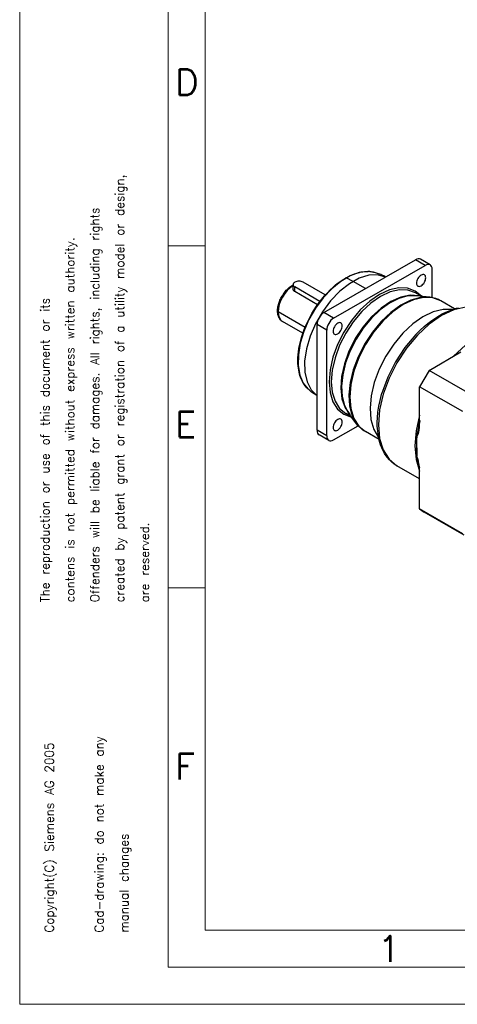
# Model space of a CAD drawing. Extents: x 0 to 1588, y 0 to 1123.
# Tile 1 of 24: x 0 to 223, y 0 to 502. Entities that reach past the tile are written whole.
import ezdxf
from ezdxf.enums import TextEntityAlignment as Align

# ---------------------------------------------------------------- set-up
doc = ezdxf.new("R2010")
doc.units = 0
doc.header["$LTSCALE"] = 18.9
doc.header["$MEASUREMENT"] = 0
doc.layers.add('40000_ISO', color=7, linetype='CONTINUOUS')
doc.layers.add('90000_FRAME', color=7, linetype='CONTINUOUS')
doc.styles.add('SEACAD_TXT_SHX', font='txt.shx', dxfattribs={"height": 0.2})

msp = doc.modelspace()

# ---------------------------------------------------------------- linework, layer by layer
at = {"layer": '40000_ISO', "color": 7, "linetype": 'CONTINUOUS', "lineweight": 25}
for p, q in [((155.063592, 352.78544), (201.732644, 379.729826)), ((160.013345, 349.927702), (206.682389, 376.872091)), ((206.682389, 376.872091), (201.732644, 379.729826)), ((209.182389, 377.119734), (204.232644, 379.977476)), ((167.356751, 371.098783), (168.557878, 371.688299)), ((168.557878, 371.688299), (170.580964, 372.524748)), ((170.580964, 372.524748), (172.483705, 373.126875)), ((172.483705, 373.126875), (173.191056, 373.303312)), ((173.191056, 373.303312), (174.079179, 373.487051)), ((174.079179, 373.487051), (174.932908, 373.622717)), ((174.932908, 373.622717), (175.753503, 373.713812)), ((175.753503, 373.713812), (176.541375, 373.763472)), ((176.541375, 373.763472), (177.530145, 373.770735)), ((178.468461, 373.717543), (177.530145, 373.770735)), ((179.175958, 373.63619), (178.468461, 373.717543)), ((180.307809, 373.426451), (179.175958, 373.63619)), ((181.370233, 373.13188), (180.307809, 373.426451)), ((181.865472, 372.966268), (181.370324, 373.131849)), ((182.358407, 372.792349), (181.865472, 372.966268)), ((182.921319, 372.582464), (182.358407, 372.792349)), ((183.477036, 372.363211), (182.921319, 372.582464)), ((183.994302, 372.148138), (183.477036, 372.363211)), ((184.507737, 371.923925), (183.994302, 372.148138)), ((185.014863, 371.69174), (184.507737, 371.923925)), ((185.51793, 371.450598), (185.014863, 371.69174)), ((210.217923, 360.399465), (210.217923, 374.830847)), ((138.076959, 366.112432), (138.786668, 366.583685)), ((138.786668, 366.583685), (139.335732, 366.897047)), ((139.335671, 364.864302), (139.335671, 367.074133)), ((155.761865, 361.772001), (144.456994, 368.29888)), ((159.809739, 365.817503), (161.028619, 366.859793)), ((161.028619, 366.859793), (162.318368, 367.880735)), ((162.318368, 367.880735), (163.601525, 368.815328)), ((163.601525, 368.815328), (164.873445, 369.663587)), ((164.873445, 369.663587), (166.127297, 370.424635)), ((166.127297, 370.424635), (167.356751, 371.098783)), ((169.912835, 368.707126), (166.317376, 370.428564)), ((176.276795, 365.032888), (169.912835, 368.707121)), ((186.016854, 371.200544), (185.51793, 371.450598)), ((186.511254, 370.941763), (186.016854, 371.200544)), ((133.738832, 361.238188), (134.056954, 361.756163)), ((134.056954, 361.756163), (134.39161, 362.262373)), ((134.39161, 362.262373), (134.742768, 362.756552)), ((134.742768, 362.756552), (135.107148, 363.233953)), ((135.107148, 363.233953), (135.483315, 363.693006)), ((135.483315, 363.693006), (135.873315, 364.136022)), ((135.873315, 364.136022), (136.278321, 364.56365)), ((136.278321, 364.56365), (136.689774, 364.966589)), ((136.689774, 364.966589), (137.106256, 365.344145)), ((137.106256, 365.344145), (137.528138, 365.697096)), ((137.528138, 365.697096), (138.076959, 366.112432)), ((139.339463, 364.759985), (139.335687, 364.863203)), ((139.350602, 364.657606), (139.339463, 364.759985)), ((139.369012, 364.55641), (139.350602, 364.657606)), ((139.394616, 364.456571), (139.369012, 364.55641)), ((139.4274, 364.358129), (139.394616, 364.456571)), ((139.467263, 364.261335), (139.4274, 364.358129)), ((139.513909, 364.166876), (139.467263, 364.261335)), ((139.56717, 364.075239), (139.513909, 364.166876)), ((139.627015, 363.98654), (139.56717, 364.075239)), ((139.693276, 363.901014), (139.627015, 363.98654)), ((139.765634, 363.819036), (139.693276, 363.901014)), ((139.844003, 363.740774), (139.765634, 363.819036)), ((139.928399, 363.66622), (139.844003, 363.740774)), ((140.018479, 363.595671), (139.928399, 363.66622)), ((140.113786, 363.52947), (140.018479, 363.595671)), ((140.214356, 363.467672), (140.113786, 363.52947)), ((153.025842, 358.452673), (140.214356, 365.849386)), ((140.214356, 363.467672), (140.214356, 365.849386)), ((151.799172, 356.779173), (140.214356, 363.467672)), ((155.359025, 361.315756), (156.81611, 362.917646)), ((156.81611, 362.917646), (158.303178, 364.420744)), ((158.303178, 364.420744), (159.809739, 365.817503)), ((204.570367, 361.112081), (201.663552, 362.790327)), ((131.745835, 356.281935), (131.880174, 356.83711)), ((131.880174, 356.83711), (132.03888, 357.39887)), ((132.03888, 357.39887), (132.220849, 357.962629)), ((132.220849, 357.962629), (132.422242, 358.517836)), ((132.422242, 358.517836), (132.645677, 359.072828)), ((132.645677, 359.072828), (132.890412, 359.625288)), ((132.890412, 359.625288), (133.155045, 360.171972)), ((133.155045, 360.171972), (133.437783, 360.709402)), ((133.437783, 360.709402), (133.738832, 361.238188)), ((151.302384, 356.063963), (152.594727, 357.878881)), ((152.594727, 357.878881), (153.940911, 359.622465)), ((153.940911, 359.622465), (155.359025, 361.315756)), ((208.938382, 360.606939), (202.184201, 361.387922)), ((209.085523, 360.589247), (208.938382, 360.606939)), ((210.553205, 360.335897), (209.085523, 360.589247)), ((211.304166, 360.148931), (210.553205, 360.335897)), ((212.030419, 359.928114), (211.304166, 360.148931)), ((212.396501, 359.801039), (212.030419, 359.928114)), ((213.39647, 359.396154), (212.396501, 359.801039)), ((214.045793, 359.084463), (213.39647, 359.396154)), ((214.677609, 358.740766), (214.045793, 359.084463)), ((221.667977, 354.70487), (214.677609, 358.740766)), ((131.436181, 353.601934), (131.464601, 354.38587)), ((131.45221, 353.032392), (131.436181, 353.601934)), ((131.498765, 352.494097), (131.45221, 353.032392)), ((131.464601, 354.38587), (131.54992, 355.19644)), ((131.559159, 352.070139), (131.498765, 352.494097)), ((131.54992, 355.19644), (131.635964, 355.735662)), ((131.637467, 351.669641), (131.559159, 352.070139)), ((131.635964, 355.735662), (131.745835, 356.281935)), ((131.728326, 351.306188), (131.637467, 351.669641)), ((145.464578, 345.263491), (131.729074, 353.193689)), ((147.818192, 350.284605), (148.907701, 352.257067)), ((148.907701, 352.257067), (150.071145, 354.186842)), ((150.071145, 354.186842), (151.302384, 356.063963)), ((160.013345, 349.927702), (155.063592, 352.78544)), ((214.00755, 351.343893), (215.3299, 352.076074)), ((215.3299, 352.076074), (217.112088, 352.963819)), ((217.112088, 352.963819), (218.843972, 353.716825)), ((218.843972, 353.716825), (220.771459, 354.425733)), ((220.771459, 354.425733), (222.616532, 354.973623)), ((222.616532, 354.973623), (223.64219, 355.22125)), ((131.832849, 350.964575), (131.728326, 351.306188)), ((132.031938, 350.446535), (131.832849, 350.964575)), ((132.259957, 349.982134), (132.031938, 350.446535)), ((132.289414, 349.929212), (132.259957, 349.982134)), ((132.539269, 349.528898), (132.289414, 349.929212)), ((132.809915, 349.171999), (132.539269, 349.528898)), ((133.059236, 348.895857), (132.809915, 349.171999)), ((133.322221, 348.647634), (133.059236, 348.895857)), ((133.381341, 348.597063), (133.322221, 348.647634)), ((133.686311, 348.362715), (133.381341, 348.597063)), ((134.007249, 348.15814), (133.686311, 348.362715)), ((144.311677, 342.208879), (134.007249, 348.15814)), ((145.882577, 346.253099), (146.808175, 348.27976)), ((146.808175, 348.27976), (147.818192, 350.284605)), ((156.477807, 343.80398), (151.528062, 346.661718)), ((151.528062, 292.772942), (151.528062, 346.661718)), ((206.120683, 345.653994), (208.052979, 347.263403)), ((208.052979, 347.263403), (210.018857, 348.753954)), ((210.018857, 348.753954), (212.026711, 350.129862)), ((212.026711, 350.129862), (214.00755, 351.343893)), ((143.629571, 340.077894), (144.288308, 342.140715)), ((144.288308, 342.140715), (145.045686, 344.215475)), ((145.045686, 344.215475), (145.882577, 346.253099)), ((156.477807, 289.915204), (156.477807, 343.80398)), ((201.876874, 341.584871), (204.172883, 343.88035)), ((204.172883, 343.88035), (206.120683, 345.653994)), ((142.615037, 336.035406), (143.071389, 338.038507)), ((143.071389, 338.038507), (143.629571, 340.077894)), ((141.914735, 331.252706), (142.082536, 332.831251)), ((142.082536, 332.831251), (142.321832, 334.458681)), ((142.321832, 334.458681), (142.615037, 336.035406)), ((208.692292, 323.327238), (224.920861, 332.696806)), ((141.783929, 328.260672), (141.816087, 329.727068)), ((141.81482, 326.858858), (141.783929, 328.260672)), ((141.904847, 325.523893), (141.81482, 326.858858)), ((141.816087, 329.727068), (141.914735, 331.252706)), ((142.19201, 323.353632), (141.904847, 325.523893)), ((142.621919, 321.404743), (142.19201, 323.353632)), ((142.822793, 320.703941), (142.621919, 321.404743)), ((208.692294, 323.327237), (203.853964, 314.947004)), ((230.612603, 310.671541), (208.692292, 323.327238)), ((143.107728, 319.842935), (142.822793, 320.703941)), ((143.417108, 319.035749), (143.107728, 319.842935)), ((143.748513, 318.279547), (143.417108, 319.035749)), ((144.099442, 317.572401), (143.748513, 318.279547)), ((144.587533, 316.712469), (144.099442, 317.572401)), ((145.102761, 315.92646), (144.587533, 316.712469)), ((145.526963, 315.35442), (145.102761, 315.92646)), ((146.274529, 314.479084), (145.526963, 315.35442)), ((147.060845, 313.706283), (146.274529, 314.479084)), ((147.480569, 313.335268), (147.060884, 313.706251)), ((147.907258, 312.971315), (147.480569, 313.335268)), ((148.340783, 312.614586), (147.907258, 312.971315)), ((148.780808, 312.265388), (148.340783, 312.614586)), ((149.224465, 311.925915), (148.780808, 312.265388)), ((149.674333, 311.594103), (149.224465, 311.925915)), ((150.130219, 311.270113), (149.674333, 311.594103)), ((184.450868, 311.085728), (184.634675, 311.720514)), ((225.774274, 302.291306), (203.853963, 314.947004)), ((203.853963, 296.207867), (203.853963, 314.947004)), ((150.591714, 310.95425), (150.130219, 311.270113)), ((151.057214, 310.647552), (150.591714, 310.95425)), ((151.528062, 310.349077), (151.057214, 310.647552)), ((183.050393, 305.033462), (183.662263, 308.026077)), ((183.662263, 308.026077), (184.450868, 311.085728)), ((169.070664, 299.624102), (166.163552, 301.302526)), ((171.691842, 296.094036), (167.638398, 301.552834)), ((182.338372, 299.164266), (182.603127, 302.039886)), ((182.603127, 302.039886), (183.050393, 305.033462)), ((182.252717, 296.943339), (182.338372, 299.164266)), ((182.27562, 294.822101), (182.252717, 296.943339)), ((203.854378, 297.571054), (202.43975, 290.100395)), ((156.477807, 289.915204), (151.528062, 292.772942)), ((160.013345, 287.873963), (172.506776, 295.08705)), ((172.20366, 295.440484), (171.691804, 296.094091)), ((172.734017, 294.831039), (172.20366, 295.440484)), ((172.888307, 294.665279), (172.734017, 294.831039)), ((173.825723, 293.755675), (172.888307, 294.665279)), ((174.389619, 293.279703), (173.825723, 293.755675)), ((174.968827, 292.839059), (174.389619, 293.279703)), ((175.464616, 292.497053), (174.968827, 292.839059)), ((176.177606, 292.056806), (175.464616, 292.497053)), ((183.164193, 288.023099), (176.177606, 292.056806)), ((182.338998, 293.596286), (182.27562, 294.822101)), ((182.619477, 290.905462), (182.338998, 293.596286)), ((203.193753, 291.166362), (203.247449, 291.351785)), ((203.247449, 291.351785), (203.302297, 291.5559)), ((203.302297, 291.5559), (203.358434, 291.78239)), ((203.358434, 291.78239), (203.41594, 292.035598)), ((203.41594, 292.035598), (203.474736, 292.319924)), ((203.474736, 292.319924), (203.534715, 292.639847)), ((203.534715, 292.639847), (203.601529, 293.035964)), ((203.601529, 293.035964), (203.668542, 293.489479)), ((203.668542, 293.489479), (203.733151, 294.013028)), ((203.733151, 294.013028), (203.790849, 294.621299)), ((203.790849, 294.621299), (203.83529, 295.34025)), ((203.83529, 295.34025), (203.853963, 296.207867)), ((157.513345, 287.626319), (152.563592, 290.484057)), ((183.067636, 288.441841), (182.619477, 290.905462)), ((183.409303, 287.065797), (183.067636, 288.441841)), ((183.934785, 285.367154), (183.409303, 287.065797)), ((202.473718, 290.083666), (202.439752, 290.100396)), ((202.439752, 279.115558), (202.439752, 290.100396)), ((202.508737, 290.072622), (202.473718, 290.083666)), ((202.545144, 290.068165), (202.508737, 290.072622)), ((202.545144, 290.068165), (202.582711, 290.071352)), ((202.582711, 290.071352), (202.621072, 290.08309)), ((202.621072, 290.08309), (202.660233, 290.104018)), ((202.660233, 290.104018), (202.70004, 290.134446)), ((202.70004, 290.134446), (202.739976, 290.173305)), ((202.739976, 290.173305), (202.779836, 290.219157)), ((202.779836, 290.219157), (202.820413, 290.273827)), ((202.820413, 290.273827), (202.862042, 290.338952)), ((202.862042, 290.338952), (202.904408, 290.414795)), ((202.904408, 290.414795), (202.948094, 290.502196)), ((202.948094, 290.502196), (202.993592, 290.60226)), ((202.993592, 290.60226), (203.040887, 290.716737)), ((203.040887, 290.716737), (203.090302, 290.848692)), ((203.090302, 290.848692), (203.141393, 290.998651)), ((203.141393, 290.998651), (203.193753, 291.166362)), ((184.532632, 283.808122), (183.934785, 285.367154)), ((185.255921, 282.258587), (184.532632, 283.808122)), ((185.970811, 280.975614), (185.255921, 282.258587)), ((186.733132, 279.80584), (185.970811, 280.975614)), ((187.385621, 278.931385), (186.733132, 279.80584)), ((188.483453, 277.667982), (187.385621, 278.931385)), ((189.645867, 276.556596), (188.483453, 277.667982)), ((190.91594, 275.553682), (189.645867, 276.556596)), ((202.43975, 279.115557), (203.744513, 273.588025)), ((202.461511, 279.101686), (202.439752, 279.115558)), ((202.483609, 279.084926), (202.461511, 279.101686)), ((202.506227, 279.064981), (202.483609, 279.084926)), ((202.529485, 279.041536), (202.506227, 279.064981)), ((202.553487, 279.014224), (202.529485, 279.041536)), ((202.578652, 278.982209), (202.553487, 279.014224)), ((202.605546, 278.944177), (202.578652, 278.982209)), ((202.634915, 278.898167), (202.605546, 278.944177)), ((202.667756, 278.841231), (202.634915, 278.898167)), ((202.704942, 278.769812), (202.667756, 278.841231)), ((202.746827, 278.680638), (202.704942, 278.769812)), ((202.793874, 278.569581), (202.746827, 278.680638)), ((202.846604, 278.431614), (202.793874, 278.569581)), ((202.905507, 278.260919), (202.846604, 278.431614)), ((202.970853, 278.05138), (202.905507, 278.260919)), ((203.043195, 277.794962), (202.970853, 278.05138)), ((203.123151, 277.48175), (203.043195, 277.794962)), ((203.211064, 277.100706), (203.123151, 277.48175)), ((203.307263, 276.637545), (203.211064, 277.100706)), ((203.440167, 275.908252), (203.307263, 276.637545)), ((192.2576, 274.690114), (190.91594, 275.553682)), ((203.853967, 267.994949), (192.2576, 274.690114)), ((203.581983, 274.981398), (203.440167, 275.908252)), ((203.70382, 273.983455), (203.581983, 274.981398)), ((203.789708, 273.027815), (203.70382, 273.983455)), ((203.83878, 272.150688), (203.789708, 273.027815)), ((203.853963, 271.375093), (203.83878, 272.150688)), ((203.853963, 252.635958), (203.853963, 271.375093)), ((225.774274, 239.980261), (203.853963, 252.635958)), ((203.853963, 252.635957), (206.173768, 251.067155)), ((226.528281, 239.31547), (206.173768, 251.067156))]:
    msp.add_line(p, q, dxfattribs=at)
for points in [[(204.232643, 379.977472), (203.696881, 380.175858), (203.085634, 380.200217), (202.422392, 380.049611), (201.732644, 379.729828)], [(210.217925, 374.830847), (210.149991, 375.588079), (209.948799, 376.237766), (209.62208, 376.754943), (209.182391, 377.119734), (208.646628, 377.318121), (208.03538, 377.342479), (207.372138, 377.191872), (206.682389, 376.872089)], [(181.370394, 373.131828), (177.393414, 373.759134), (173.004355, 373.212502), (168.36651, 371.512268), (163.652427, 368.721691), (159.037493, 364.944592), (154.693404, 360.321496), (150.781782, 355.024404), (147.448155, 349.250393), (144.816551, 343.214283), (142.984877, 337.140644), (142.02128, 331.255444), (141.961611, 325.77764), (142.808089, 320.911032), (144.529221, 316.836679), (147.060974, 313.706168)], [(186.480929, 370.924195), (182.444533, 372.007882), (177.895932, 371.788621), (173.02104, 370.275375), (168.019107, 367.529995), (163.094577, 363.664691), (158.448727, 358.837449), (154.271447, 353.245572), (150.733474, 347.117615), (147.979414, 340.704044), (146.121833, 334.267), (145.236656, 328.069583), (145.360062, 322.365098), (146.487008, 317.386702), (148.571431, 313.337877), (151.528137, 310.384109)], [(144.456991, 368.298878), (144.002381, 368.51428), (143.483721, 368.674338), (142.920941, 368.772902), (142.33567, 368.806182), (141.7504, 368.772901), (141.187621, 368.674337), (140.668961, 368.514278), (140.214351, 368.298875), (139.841263, 368.036406), (139.564034, 367.736957), (139.393318, 367.412036), (139.335674, 367.074129), (139.393319, 366.736223), (139.564036, 366.411302), (139.841266, 366.111854), (140.214355, 365.849385)], [(166.317376, 370.428564), (166.247692, 370.446281), (166.183438, 370.444953), (166.127304, 370.424636)], [(139.335679, 366.564643), (137.83586, 365.491101), (136.399078, 364.123126), (135.079522, 362.512312), (133.92696, 360.719412), (132.984861, 358.812046), (132.288757, 356.86215), (131.864903, 354.943267), (131.729283, 353.127768), (131.887013, 351.484125), (132.332144, 350.07433), (133.047888, 348.951553), (134.007249, 348.158141)], [(204.75053, 361.091236), (201.566426, 363.769865), (197.678826, 365.236129), (193.237847, 365.433409), (188.414974, 364.354087), (183.396438, 362.039841), (178.376027, 358.580033), (173.547599, 354.108262), (169.097602, 348.797201), (165.197867, 342.851933), (161.998981, 336.50203), (159.624466, 329.992689), (158.166013, 323.575263), (157.679937, 317.497555), (158.185009, 311.994253), (159.661726, 307.277861), (162.053064, 303.5305), (165.266686, 300.896871), (169.178499, 299.478671)], [(201.663552, 362.79033), (197.859638, 364.198874), (193.519783, 364.371817), (188.810766, 363.302514), (183.913552, 361.032057), (179.016338, 357.647698), (174.307321, 353.279497), (169.967467, 348.095321), (166.163552, 342.294395), (163.04176, 336.099646), (160.72206, 329.749134), (159.293595, 323.486905), (158.811261, 317.553614), (159.293595, 312.177274), (160.722059, 307.564494), (163.04176, 303.892541), (166.163552, 301.302526)], [(203.374765, 361.249672), (199.006842, 361.619306), (194.227064, 360.686487), (189.227715, 358.48874), (184.209914, 355.114479), (179.37552, 350.699445), (174.919014, 345.421251), (171.019677, 339.49223), (167.834374, 333.150901), (165.491246, 326.652366), (164.084553, 320.258055), (163.670886, 314.225202), (164.266885, 308.7965), (165.848574, 304.190341), (168.352324, 300.592024)], [(202.184202, 361.387923), (197.887499, 361.278274), (193.28102, 360.013203), (188.529548, 357.637965), (183.803048, 354.237524), (179.270597, 349.933521), (175.094326, 344.879917), (171.423629, 339.257487), (168.38981, 333.267355), (166.101396, 327.123796), (164.640247, 321.046577), (164.058629, 315.253088), (164.377349, 309.950573), (165.585005, 305.328711), (167.638397, 301.552832)], [(208.938381, 360.606936), (204.305769, 360.488713), (199.339164, 359.124741), (194.216229, 356.56381), (189.12022, 352.897529), (184.233429, 348.257046), (179.730665, 342.808359), (175.772998, 336.746377), (172.502001, 330.287946), (170.034683, 323.664095), (168.459303, 317.111768), (167.832215, 310.865355), (168.175851, 305.148297), (169.47792, 300.165105), (171.691843, 296.094035)], [(214.677608, 358.740762), (210.552236, 360.268338), (205.845633, 360.455896), (200.738671, 359.296229), (195.427609, 356.833903), (190.116546, 353.163542), (185.009584, 348.426198), (180.302981, 342.803923), (176.177609, 336.512779), (172.792003, 329.794529), (170.276272, 322.907354), (168.727091, 316.115923), (168.203997, 309.681227), (168.72709, 303.850548), (170.27627, 298.847956), (172.792001, 294.865697), (176.177606, 292.056807)], [(131.436179, 353.601935), (131.455395, 353.4893), (131.512301, 353.380994), (131.604711, 353.281178), (131.729073, 353.193689)], [(155.063592, 352.785439), (154.373844, 352.308768), (153.710603, 351.693529), (153.099357, 350.963364), (152.563595, 350.146332), (152.123907, 349.273833), (151.797188, 348.379395), (151.595996, 347.497392), (151.528062, 346.661718)], [(220.544797, 354.348945), (215.855758, 354.429037), (210.789276, 353.194932), (205.535494, 350.692943), (200.291583, 347.01697), (195.254343, 342.304969), (190.612819, 336.733778), (186.541203, 330.51248), (183.192301, 323.874556), (180.691794, 317.069124), (179.133525, 310.351586), (178.575976, 303.974047), (179.040069, 298.175852), (180.508388, 293.174603), (182.925829, 289.157994)], [(237.757601, 353.498426), (232.882161, 355.303743), (227.319812, 355.525402), (221.284312, 354.154887), (215.007601, 351.244865), (208.73089, 346.907166), (202.69539, 341.308486), (197.133041, 334.663979), (192.257601, 327.228989), (188.256431, 319.28924), (185.283294, 311.149851), (183.452445, 303.123614), (182.834242, 295.518974), (183.452444, 288.628172), (185.283293, 282.716017), (188.25643, 278.009711), (192.2576, 274.690115)], [(160.013345, 349.927704), (159.323596, 349.451034), (158.660354, 348.835795), (158.049107, 348.10563), (157.513344, 347.288598), (157.073655, 346.416098), (156.746936, 345.52166), (156.545744, 344.639656), (156.477809, 343.803981)], [(201.876873, 341.584872), (196.359708, 335.013638), (191.526833, 327.650899), (187.566952, 319.784137), (184.634678, 311.720515)], [(245.893278, 344.821345), (239.835536, 343.45023), (233.534469, 340.527604), (227.234098, 336.166654), (221.178418, 330.536265)], [(203.853827, 300.529198), (202.004324, 292.461496), (201.379092, 284.81779), (202.002392, 277.894705), (203.850038, 271.960899)], [(203.853495, 297.907036), (202.223214, 288.297253), (202.439625, 279.55513)], [(151.528062, 292.772943), (151.595996, 292.015713), (151.797188, 291.366026), (152.123905, 290.84885), (152.563593, 290.484059)], [(156.477809, 289.915206), (156.545743, 289.157974), (156.746935, 288.508287), (157.073654, 287.99111), (157.513343, 287.626319), (158.049106, 287.427932), (158.660354, 287.403574), (159.323596, 287.554181), (160.013345, 287.873964)]]:
    msp.add_lwpolyline(points, dxfattribs=at)
for points in [[(206.247867, 372.03699), (205.894264, 372.167925), (205.490841, 372.184001), (205.053101, 372.084601), (204.597867, 371.873545), (204.142633, 371.558942), (203.704893, 371.152884), (203.30147, 370.670975), (202.947867, 370.131734), (202.657672, 369.555884), (202.442038, 368.965555), (202.309251, 368.383432), (202.264415, 367.831887), (202.309251, 367.332114), (202.442038, 366.90332), (202.657672, 366.561984), (202.947867, 366.321222), (203.30147, 366.190287), (203.704893, 366.174211), (204.142633, 366.273611), (204.597867, 366.484667), (205.053101, 366.79927), (205.490841, 367.205328), (205.894264, 367.687237), (206.247867, 368.226478), (206.538062, 368.802328), (206.753696, 369.392657), (206.886483, 369.97478), (206.931319, 370.526325), (206.886483, 371.026098), (206.753696, 371.454892), (206.538062, 371.796228)], [(163.747867, 347.499604), (163.394264, 347.630539), (162.990841, 347.646615), (162.553101, 347.547215), (162.097867, 347.336159), (161.642633, 347.021556), (161.204893, 346.615498), (160.80147, 346.133589), (160.447867, 345.594348), (160.157672, 345.018498), (159.942038, 344.428169), (159.809251, 343.846046), (159.764415, 343.294501), (159.809251, 342.794728), (159.942038, 342.365934), (160.157672, 342.024598), (160.447867, 341.783836), (160.80147, 341.652901), (161.204893, 341.636825), (161.642633, 341.736225), (162.097867, 341.947281), (162.553101, 342.261884), (162.990841, 342.667942), (163.394264, 343.149851), (163.747867, 343.689092), (164.038062, 344.264942), (164.253696, 344.855271), (164.386483, 345.437394), (164.431319, 345.988939), (164.386483, 346.488712), (164.253696, 346.917506), (164.038062, 347.258842)], [(163.747867, 298.424831), (163.394264, 298.555766), (162.990841, 298.571842), (162.553101, 298.472442), (162.097867, 298.261386), (161.642633, 297.946783), (161.204893, 297.540725), (160.80147, 297.058816), (160.447867, 296.519575), (160.157672, 295.943725), (159.942038, 295.353396), (159.809251, 294.771273), (159.764415, 294.219728), (159.809251, 293.719955), (159.942038, 293.291161), (160.157672, 292.949825), (160.447867, 292.709063), (160.80147, 292.578128), (161.204893, 292.562052), (161.642633, 292.661452), (162.097867, 292.872508), (162.553101, 293.187111), (162.990841, 293.593169), (163.394264, 294.075078), (163.747867, 294.614319), (164.038062, 295.190169), (164.253696, 295.780498), (164.386483, 296.362621), (164.431319, 296.914166), (164.386483, 297.413939), (164.253696, 297.842733), (164.038062, 298.184069)]]:
    msp.add_lwpolyline(points, close=True, dxfattribs=at)
at = {"layer": '90000_FRAME', "color": 7, "linetype": 'CONTINUOUS', "lineweight": 13}
for p, q in [((0, 1122.82929), (0, 0)), ((75.6114, 1103.92644), (75.6114, 18.90285)), ((94.51425, 147.44223), (94.51425, 1085.02359)), ((75.6114, 386.903534), (94.51425, 386.903534)), ((75.6114, 212.354617), (94.51425, 212.354617)), ((94.51425, 37.8057), (94.51425, 147.44223)), ((94.51425, 37.8057), (1070.992156, 37.8057)), ((75.6114, 18.90285), (1568.93655, 18.90285)), ((0, 0), (1587.8394, 0))]:
    msp.add_line(p, q, dxfattribs=at)

# ---------------------------------------------------------------- texts
at = {"layer": '90000_FRAME', "color": 7, "linetype": 'CONTINUOUS', "lineweight": 13, "style": 'SEACAD_TXT_SHX'}
for s, p in [('D', (79.231157, 476.945461)), ('E', (79.1194, 302.396544)), ('F', (79.118716, 127.847627)), ('1', (182.499815, 34.857015))]:
    msp.add_text(s, height=13.231995, dxfattribs=at).set_placement(p, align=Align.TOP_LEFT)
for s, p in [('created by patent grant or registration of a utility model or design,', (48.734595, 204.996214)), ('Offenders will be liable for damages. All rights, including rights', (36.037586, 204.996176)), ('contens is not permitted without express written authority.', (23.340577, 204.996138)), ('The reproduction or use of this document or its', (10.643569, 204.9961)), ('are reserved.', (61.431603, 204.996253)), ('Copyright(C) Siemens AG 2005', (12.84945, 36.580377)), ('Cad-drawing: do not make any', (38.243468, 36.580453)), ('manual changes', (50.940476, 36.580491))]:
    msp.add_text(s, height=4.46524, rotation=90.000172, dxfattribs=at).set_placement(p, align=Align.TOP_LEFT)

doc.saveas('drawing.dxf')
